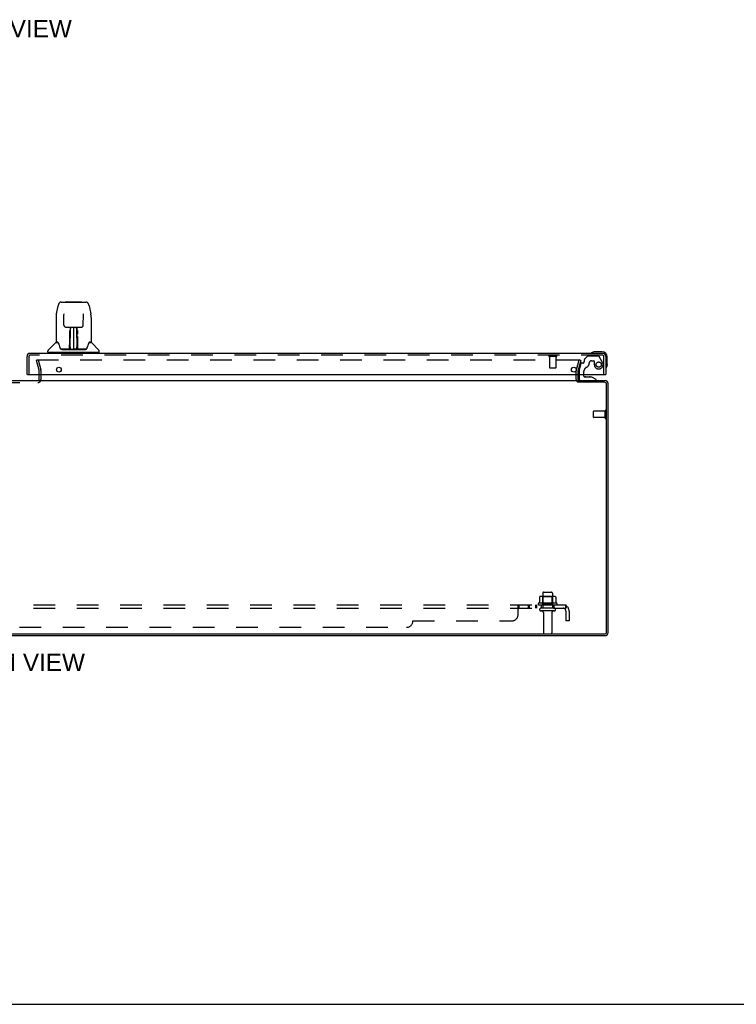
# Model space of a CAD drawing. Header units: inches. Extents: x 0 to 155, y 0 to 100.
# Tile 3 of 21: x 49 to 77, y 0 to 39. Entities that reach past the tile are written whole.
import ezdxf

# ---------------------------------------------------------------- set-up
doc = ezdxf.new("R2010")
doc.units = ezdxf.units.IN
doc.header["$LTSCALE"] = 8.5
doc.header["$MEASUREMENT"] = 0
doc.linetypes.add('HIDDEN', pattern=[0.2, 0.1, -0.1])
doc.layers.get('0').update_dxf_attribs({"linetype": 'CONTINUOUS'})
for name, color, linetype in [('DEFAULT_2', 8, 'HIDDEN'), ('DIMENSIONS', 7, 'CONTINUOUS'), ('DOOR_ASSEMBLY_RIGHT', 7, 'CONTINUOUS'), ('SUBPANEL', 7, 'CONTINUOUS')]:
    doc.layers.add(name, color=color, linetype=linetype)
doc.styles.get("Standard").update_dxf_attribs({"font": 'arial.ttf'})

msp = doc.modelspace()

# ---------------------------------------------------------------- linework, layer by layer
at = {"color": 3, "linetype": 'Continuous'}
for p, q in [((25.447, 24.462), (71.043, 24.462)), ((49.92, 24.504), (49.92, 24.705)), ((72.102, 24.399), (71.068, 24.399)), ((71.07, 24.504), (71.07, 24.705)), ((71.07, 24.462), (72.128, 24.462)), ((72.245, 14.579), (72.245, 24.345)), ((72.182, 14.605), (72.182, 24.319)), ((24.362, 14.462), (72.128, 14.462)), ((24.388, 14.525), (72.102, 14.525))]:
    msp.add_line(p, q, dxfattribs=at)
at = {"color": 7, "linetype": 'Continuous'}
for p, q in [((70.995, 24.504), (70.995, 24.705)), ((71.07, 24.399), (71.07, 24.462)), ((0, 0), (154.545, 0))]:
    msp.add_line(p, q, dxfattribs=at)
at = {"color": 3, "linetype": 'Continuous'}
for centre, radius, start, end in [((49.878, 24.504), 0.042, 270, 360), ((71.112, 24.504), 0.042, 180, 270), ((72.102, 24.319), 0.08, 0, 90), ((72.128, 24.345), 0.117, 0, 90), ((72.102, 14.605), 0.08, 270, 360), ((72.128, 14.579), 0.117, 270, 360)]:
    msp.add_arc(centre, radius, start, end, dxfattribs=at)
at = {"color": 7, "linetype": 'Continuous'}
msp.add_arc((71.112, 24.504), 0.117, 180, 197.6885, dxfattribs=at)
at = {"layer": 'DEFAULT_2', "color": 8, "linetype": 'HIDDEN'}
for p, q in [((49.815, 25.255), (49.888, 25.275)), ((49.919, 24.869), (49.815, 25.255)), ((49.838, 25.275), (71.076, 25.275)), ((49.862, 25.275), (50.35, 25.275)), ((49.888, 25.275), (49.991, 24.888)), ((70.998, 24.888), (71.102, 25.275)), ((71.174, 25.255), (71.071, 24.869)), ((71.174, 25.255), (71.102, 25.275)), ((49.92, 24.705), (49.92, 24.863)), ((49.995, 24.863), (49.995, 24.504)), ((70.995, 24.705), (70.995, 24.863)), ((71.07, 24.705), (71.07, 24.863)), ((46.612, 24.387), (49.878, 24.387)), ((71.67, 23.023), (71.67, 23.251)), ((72.127, 23.261), (71.68, 23.261)), ((72.127, 22.995), (72.127, 23.279)), ((72.17, 22.995), (72.17, 23.279)), ((72.127, 23.013), (71.68, 23.013)), ((69.551, 15.977), (69.551, 15.759)), ((70.125, 15.998), (69.614, 15.998)), ((69.686, 15.978), (69.666, 15.998)), ((69.682, 16.132), (69.682, 15.537)), ((70.053, 15.978), (69.686, 15.978)), ((69.686, 15.682), (69.686, 15.978)), ((69.712, 16.162), (70.027, 16.162)), ((70.053, 15.978), (70.073, 15.998)), ((70.053, 15.682), (70.053, 15.978)), ((70.057, 16.132), (70.057, 15.537)), ((70.189, 15.977), (70.189, 15.759)), ((70.226, 15.732), (69.514, 15.732)), ((69.536, 15.662), (70.204, 15.662)), ((70.127, 15.537), (69.612, 15.537)), ((69.686, 15.682), (69.666, 15.662)), ((70.053, 15.682), (69.686, 15.682)), ((70.053, 15.682), (70.073, 15.662)), ((70.127, 15.427), (69.612, 15.427)), ((69.705, 15.364), (69.705, 14.567)), ((70.035, 15.364), (70.035, 14.567)), ((69.735, 14.537), (70.005, 14.537))]:
    msp.add_line(p, q, dxfattribs=at)
for points in [[(49.838, 25.275), (49.836, 25.275), (49.834, 25.274), (49.833, 25.274), (49.831, 25.273), (49.83, 25.272), (49.828, 25.271), (49.827, 25.27), (49.826, 25.269), (49.825, 25.268), (49.824, 25.266), (49.824, 25.265), (49.823, 25.263), (49.823, 25.261), (49.823, 25.26)], [(49.823, 25.26), (49.823, 25.26), (49.823, 25.258), (49.823, 25.257)], [(71.089, 25.268), (71.088, 25.269), (71.087, 25.27), (71.086, 25.271), (71.084, 25.272), (71.083, 25.273), (71.081, 25.274), (71.08, 25.274), (71.078, 25.275), (71.076, 25.275)], [(71.089, 25.268), (71.09, 25.266), (71.091, 25.265), (71.091, 25.263), (71.091, 25.261), (71.091, 25.26)], [(71.091, 25.26), (71.091, 25.26), (71.091, 25.258), (71.091, 25.257)], [(69.557, 15.986), (69.555, 15.985), (69.554, 15.984), (69.553, 15.983), (69.552, 15.981), (69.551, 15.98), (69.551, 15.978), (69.551, 15.977)], [(70.183, 15.986), (70.184, 15.985), (70.185, 15.984), (70.187, 15.983), (70.187, 15.981), (70.188, 15.98), (70.188, 15.978), (70.189, 15.977)], [(69.551, 15.758), (69.551, 15.757), (69.55, 15.756), (69.55, 15.755), (69.55, 15.754), (69.549, 15.754), (69.549, 15.753), (69.549, 15.752), (69.548, 15.752), (69.548, 15.752), (69.548, 15.751), (69.547, 15.751), (69.547, 15.751), (69.547, 15.751), (69.547, 15.75), (69.546, 15.75), (69.546, 15.75), (69.546, 15.75), (69.545, 15.75)], [(70.194, 15.75), (70.194, 15.75), (70.193, 15.75), (70.193, 15.75), (70.193, 15.75), (70.192, 15.751), (70.192, 15.751), (70.192, 15.751), (70.192, 15.751), (70.191, 15.752), (70.191, 15.752), (70.191, 15.752), (70.19, 15.753), (70.19, 15.754), (70.189, 15.754), (70.189, 15.755), (70.189, 15.756), (70.189, 15.757), (70.189, 15.758)]]:
    msp.add_lwpolyline(points, dxfattribs=at)
for centre, radius, start, end in [((49.895, 24.863), 0.025, 0, 15), ((49.895, 24.863), 0.1, 0, 15), ((71.095, 24.863), 0.1, 165, 180), ((71.095, 24.863), 0.025, 165, 180), ((49.878, 24.504), 0.117, 270, 360), ((71.112, 24.504), 0.117, 197.6885, 236.9002), ((71.68, 23.251), 0.01, 90, 180), ((72.148, 23.279), 0.0215, 360, 180), ((71.68, 23.023), 0.01, 180, 270), ((72.148, 22.995), 0.0215, 180, 0), ((69.614, 15.857), 0.141, 90, 113.95), ((69.712, 16.132), 0.03, 90, 180), ((70.027, 16.132), 0.03, 0, 90), ((70.125, 15.857), 0.141, 66.05, 90), ((69.536, 15.7), 0.0384, 124.4497, 270), ((69.87, 15.132), 0.698, 117.6814, 120.6631), ((69.612, 15.482), 0.055, 90, 270), ((70.127, 15.482), 0.055, 270, 90), ((69.87, 15.132), 0.698, 59.3369, 62.3186), ((70.204, 15.7), 0.0384, 270, 55.5503), ((69.642, 15.364), 0.0625, 0, 90), ((70.097, 15.364), 0.0625, 90, 180), ((69.735, 14.567), 0.03, 180, 270), ((70.005, 14.567), 0.03, 270, 360)]:
    msp.add_arc(centre, radius, start, end, dxfattribs=at)
at = {"layer": 'DOOR_ASSEMBLY_RIGHT', "color": 7, "linetype": 'Continuous'}
for p, q in [((50.79, 27.546), (51.76, 27.546)), ((50.982, 27.553), (51.568, 27.553)), ((50.601, 27.086), (50.666, 27.391)), ((50.666, 27.391), (50.666, 27.391)), ((50.887, 27.081), (50.887, 27.077)), ((50.887, 27.077), (50.888, 27.073)), ((50.888, 27.073), (50.888, 27.067)), ((50.888, 27.067), (50.888, 27.06)), ((50.888, 27.06), (50.888, 27.052)), ((50.895, 26.639), (50.888, 27.052)), ((51.655, 26.639), (51.662, 27.059)), ((51.662, 27.059), (51.663, 27.065)), ((51.663, 27.071), (51.663, 27.076)), ((51.663, 27.065), (51.663, 27.071)), ((51.884, 27.391), (51.949, 27.086)), ((50.586, 26.942), (50.586, 25.979)), ((50.586, 26.942), (50.586, 26.942)), ((51.964, 26.942), (51.964, 25.979)), ((50.975, 26.561), (51.036, 26.561)), ((51.076, 26.562), (51.474, 26.562)), ((51.135, 26.562), (51.132, 26.208)), ((51.132, 26.208), (51.133, 26.303)), ((51.148, 26.324), (51.133, 26.324)), ((51.133, 26.319), (51.148, 26.319)), ((51.138, 25.703), (51.153, 26.562)), ((51.161, 26.558), (51.16, 26.509)), ((51.161, 26.562), (51.161, 26.558)), ((51.275, 26.562), (51.275, 25.691)), ((51.39, 26.509), (51.389, 26.562)), ((51.413, 25.703), (51.398, 26.562)), ((51.417, 26.324), (51.402, 26.324)), ((51.402, 26.319), (51.417, 26.319)), ((51.418, 26.208), (51.415, 26.562)), ((51.515, 26.561), (51.575, 26.561)), ((50.578, 25.954), (50.283, 25.66)), ((50.655, 25.971), (50.594, 25.971)), ((50.598, 25.963), (50.66, 25.963)), ((50.658, 25.967), (50.658, 25.967)), ((51.121, 25.715), (51.124, 26.036)), ((51.131, 26.01), (51.124, 26.01)), ((51.128, 25.715), (51.131, 26.01)), ((51.132, 26.208), (51.132, 26.187)), ((51.132, 26.187), (51.132, 26.179)), ((51.132, 26.179), (51.134, 26.179)), ((51.134, 26.179), (51.133, 26.103)), ((51.133, 26.103), (51.133, 26.103)), ((51.133, 26.092), (51.133, 26.103)), ((51.136, 26.095), (51.133, 26.095)), ((51.133, 26.093), (51.141, 26.093)), ((51.133, 26.087), (51.133, 26.092)), ((51.133, 26.085), (51.133, 26.087)), ((51.133, 26.084), (51.133, 26.085)), ((51.133, 26.085), (51.133, 26.085)), ((51.133, 26.084), (51.133, 26.084)), ((51.133, 25.848), (51.133, 26.083)), ((51.409, 26.093), (51.417, 26.093)), ((51.417, 26.095), (51.415, 26.095)), ((51.416, 26.179), (51.417, 26.103)), ((51.417, 26.103), (51.417, 26.101)), ((51.417, 26.101), (51.417, 26.09)), ((51.417, 26.09), (51.417, 26.087)), ((51.417, 26.087), (51.417, 26.085)), ((51.417, 25.848), (51.417, 26.083)), ((51.418, 26.187), (51.418, 26.208)), ((51.418, 26.179), (51.418, 26.187)), ((51.419, 26.184), (51.419, 26.198)), ((51.419, 26.16), (51.419, 26.184)), ((51.888, 25.96), (51.892, 25.967)), ((51.89, 25.963), (51.952, 25.963)), ((51.892, 25.967), (51.892, 25.967)), ((51.896, 25.971), (51.896, 25.971)), ((51.956, 25.971), (51.896, 25.971)), ((51.973, 25.954), (52.268, 25.66)), ((50.271, 25.577), (50.271, 25.632)), ((52.271, 25.569), (50.279, 25.569)), ((50.33, 25.569), (50.33, 25.53)), ((50.737, 25.759), (50.737, 25.759)), ((51.122, 25.695), (50.789, 25.695)), ((50.811, 25.687), (51.74, 25.687)), ((51.124, 25.695), (51.122, 25.695)), ((51.127, 25.697), (51.127, 25.695)), ((51.131, 25.733), (51.132, 25.756)), ((51.131, 25.727), (51.131, 25.733)), ((51.131, 25.727), (51.131, 25.703)), ((51.131, 25.717), (51.131, 25.727)), ((51.131, 25.71), (51.131, 25.717)), ((51.131, 25.708), (51.131, 25.71)), ((51.131, 25.707), (51.131, 25.708)), ((51.131, 25.706), (51.131, 25.707)), ((51.131, 25.705), (51.131, 25.706)), ((51.132, 25.756), (51.133, 25.848)), ((51.137, 25.692), (51.141, 25.689)), ((51.147, 25.77), (51.139, 25.77)), ((51.141, 25.695), (51.14, 25.695)), ((51.147, 25.77), (51.146, 25.694)), ((51.146, 25.694), (51.275, 25.691)), ((51.404, 25.694), (51.275, 25.691)), ((51.404, 25.694), (51.403, 25.77)), ((51.412, 25.77), (51.403, 25.77)), ((51.411, 25.695), (51.409, 25.695)), ((51.411, 25.69), (51.413, 25.692)), ((51.417, 25.848), (51.419, 25.756)), ((51.419, 25.756), (51.419, 25.753)), ((51.419, 25.753), (51.419, 25.731)), ((51.419, 25.731), (51.419, 25.716)), ((51.419, 25.703), (51.419, 25.727)), ((51.419, 25.716), (51.419, 25.714)), ((51.419, 25.714), (51.42, 25.711)), ((51.419, 25.703), (51.419, 25.701)), ((51.42, 25.711), (51.42, 25.709)), ((51.42, 25.709), (51.42, 25.707)), ((51.42, 25.707), (51.42, 25.706)), ((51.42, 25.706), (51.42, 25.705)), ((51.42, 25.705), (51.42, 25.705)), ((51.423, 25.695), (51.423, 25.697)), ((51.423, 25.697), (51.424, 25.697)), ((51.425, 25.69), (51.425, 25.691)), ((51.761, 25.695), (51.428, 25.695)), ((52.22, 25.569), (52.22, 25.53)), ((52.279, 25.577), (52.279, 25.632)), ((71.592, 25.545), (71.588, 25.544)), ((72.01, 25.59), (71.721, 25.59)), ((72.21, 25.101), (72.21, 25.39)), ((72.164, 24.965), (72.164, 24.965)), ((72.21, 25.101), (72.207, 25.063)), ((49.47, 24.705), (49.45, 24.705)), ((71.107, 24.705), (71.107, 24.541)), ((71.292, 24.631), (71.292, 24.705)), ((71.6, 24.6), (71.323, 24.6)), ((71.372, 24.616), (71.371, 24.616)), ((71.372, 24.616), (71.512, 24.616)), ((71.513, 24.616), (71.512, 24.616)), ((71.776, 24.501), (71.6, 24.6)), ((71.776, 24.462), (71.776, 24.501)), ((72.13, 24.705), (72.15, 24.705))]:
    msp.add_line(p, q, dxfattribs=at)
at = {"layer": 'DOOR_ASSEMBLY_RIGHT', "color": 3, "linetype": 'Continuous'}
for p, q in [((72.033, 25.53), (49.567, 25.53)), ((49.45, 24.705), (49.45, 25.413)), ((72.15, 25.413), (72.15, 24.705)), ((49.47, 24.705), (72.13, 24.705))]:
    msp.add_line(p, q, dxfattribs=at)
at = {"layer": 'DOOR_ASSEMBLY_RIGHT', "color": 8, "linetype": 'HIDDEN'}
for p, q in [((49.525, 25.413), (49.525, 24.705)), ((72.033, 25.455), (49.567, 25.455)), ((70.217, 25.412), (69.933, 25.412)), ((69.951, 25.412), (69.951, 24.965)), ((70.199, 25.412), (70.199, 24.965)), ((71.176, 25.128), (71.107, 24.872)), ((71.25, 25.151), (71.206, 25.151)), ((71.309, 25.288), (71.309, 25.21)), ((71.43, 25.417), (71.315, 25.302)), ((71.864, 25.426), (71.451, 25.426)), ((71.593, 25.241), (71.687, 25.241)), ((71.703, 25.225), (71.703, 25.092)), ((72.024, 25.178), (71.89, 25.411)), ((72.075, 24.705), (72.075, 25.413)), ((70.189, 24.955), (69.961, 24.955)), ((71.107, 24.872), (71.107, 24.705)), ((71.292, 24.705), (71.292, 24.815)), ((71.186, 24.462), (71.776, 24.462))]:
    msp.add_line(p, q, dxfattribs=at)
at = {"layer": 'DOOR_ASSEMBLY_RIGHT', "color": 7, "linetype": 'Continuous'}
for points in [[(50.79, 27.546), (50.787, 27.546), (50.774, 27.544), (50.761, 27.541), (50.748, 27.536), (50.737, 27.529), (50.727, 27.521), (50.718, 27.512), (50.71, 27.502), (50.702, 27.492), (50.696, 27.48), (50.69, 27.468), (50.684, 27.454), (50.679, 27.439), (50.674, 27.423), (50.669, 27.404), (50.666, 27.391)], [(51.884, 27.391), (51.881, 27.404), (51.876, 27.423), (51.871, 27.44), (51.866, 27.455), (51.86, 27.468), (51.854, 27.481), (51.848, 27.492), (51.84, 27.503), (51.832, 27.513), (51.823, 27.521), (51.813, 27.529), (51.801, 27.536), (51.789, 27.541), (51.776, 27.544), (51.762, 27.546), (51.76, 27.546)], [(50.601, 27.086), (50.596, 27.055), (50.59, 27.015), (50.587, 26.976), (50.586, 26.942)], [(50.887, 27.085), (50.887, 27.085), (50.887, 27.085), (50.887, 27.084), (50.887, 27.084), (50.887, 27.083), (50.887, 27.081)], [(51.663, 27.076), (51.663, 27.08), (51.663, 27.081), (51.663, 27.083), (51.663, 27.084), (51.663, 27.085), (51.663, 27.085)], [(51.964, 26.942), (51.963, 26.976), (51.96, 27.016), (51.955, 27.056), (51.949, 27.086)], [(50.895, 26.639), (50.896, 26.632), (50.898, 26.622), (50.901, 26.611), (50.906, 26.601), (50.912, 26.592), (50.92, 26.583), (50.929, 26.576), (50.938, 26.57), (50.948, 26.566), (50.959, 26.563), (50.97, 26.562), (50.974, 26.561)], [(51.036, 26.561), (51.045, 26.562), (51.056, 26.562), (51.067, 26.562), (51.076, 26.562)], [(51.133, 26.428), (51.133, 26.426), (51.132, 26.425), (51.131, 26.424), (51.129, 26.423), (51.127, 26.422), (51.125, 26.422)], [(51.125, 26.283), (51.125, 26.302), (51.125, 26.321), (51.125, 26.34), (51.125, 26.358), (51.125, 26.376), (51.125, 26.392), (51.125, 26.408), (51.125, 26.422)], [(51.133, 26.428), (51.133, 26.413), (51.133, 26.397), (51.133, 26.38), (51.133, 26.361), (51.133, 26.342), (51.133, 26.323), (51.133, 26.303)], [(51.419, 26.208), (51.418, 26.303), (51.418, 26.323), (51.417, 26.342), (51.417, 26.361), (51.417, 26.38), (51.417, 26.397), (51.417, 26.413), (51.417, 26.428)], [(51.425, 26.422), (51.425, 26.408), (51.425, 26.392), (51.425, 26.376), (51.425, 26.358), (51.425, 26.34), (51.425, 26.321), (51.426, 26.302), (51.426, 26.283)], [(51.474, 26.562), (51.483, 26.562), (51.494, 26.562), (51.505, 26.562), (51.514, 26.561)], [(51.576, 26.561), (51.582, 26.562), (51.593, 26.563), (51.603, 26.566), (51.614, 26.571), (51.623, 26.577), (51.632, 26.584), (51.639, 26.593), (51.645, 26.602), (51.65, 26.612), (51.653, 26.623), (51.655, 26.634), (51.655, 26.639)], [(50.654, 25.971), (50.654, 25.971), (50.654, 25.971), (50.654, 25.971)], [(50.654, 25.971), (50.655, 25.971), (50.656, 25.97), (50.657, 25.969), (50.657, 25.968)], [(50.657, 25.968), (50.657, 25.969), (50.656, 25.97), (50.656, 25.97), (50.656, 25.971), (50.656, 25.971)], [(50.657, 25.968), (50.657, 25.968), (50.658, 25.967)], [(50.663, 25.963), (50.662, 25.964), (50.66, 25.965), (50.659, 25.966), (50.658, 25.967), (50.657, 25.968)], [(50.658, 25.967), (50.662, 25.96), (50.676, 25.932), (50.691, 25.896), (50.706, 25.854), (50.722, 25.806), (50.737, 25.759)], [(51.124, 26.036), (51.124, 26.062), (51.124, 26.087), (51.124, 26.112), (51.124, 26.134), (51.124, 26.156), (51.124, 26.175), (51.124, 26.192)], [(51.132, 26.187), (51.133, 26.187), (51.134, 26.183), (51.134, 26.18)], [(51.133, 26.084), (51.133, 26.084), (51.133, 26.084)], [(51.416, 26.179), (51.417, 26.183), (51.418, 26.187)], [(51.417, 26.085), (51.417, 26.084), (51.417, 26.084), (51.417, 26.084)], [(51.419, 26.064), (51.419, 26.09), (51.419, 26.115), (51.419, 26.139), (51.419, 26.16)], [(51.422, 25.715), (51.419, 26.037), (51.419, 26.064)], [(51.426, 26.192), (51.426, 26.175), (51.426, 26.156), (51.426, 26.134), (51.426, 26.112), (51.426, 26.087), (51.426, 26.062), (51.427, 26.036), (51.429, 25.715)], [(51.814, 25.759), (51.828, 25.805), (51.844, 25.852), (51.859, 25.895), (51.874, 25.931), (51.888, 25.96)], [(51.893, 25.968), (51.892, 25.967), (51.891, 25.966), (51.89, 25.965), (51.889, 25.964), (51.887, 25.963)], [(51.892, 25.967), (51.893, 25.968), (51.893, 25.968)], [(51.893, 25.968), (51.894, 25.969), (51.895, 25.97), (51.895, 25.971), (51.896, 25.971)], [(51.894, 25.971), (51.895, 25.971), (51.894, 25.97), (51.894, 25.97), (51.894, 25.969), (51.893, 25.968)], [(50.737, 25.759), (50.739, 25.75), (50.744, 25.738), (50.749, 25.727), (50.754, 25.718), (50.759, 25.711)], [(50.759, 25.711), (50.765, 25.705), (50.772, 25.7), (50.779, 25.697), (50.787, 25.695), (50.789, 25.695)], [(51.12, 25.695), (51.122, 25.696), (51.124, 25.696), (51.126, 25.698), (51.127, 25.699), (51.128, 25.701), (51.128, 25.703)], [(51.124, 25.692), (51.123, 25.692), (51.123, 25.692), (51.122, 25.692), (51.122, 25.691), (51.121, 25.691), (51.12, 25.69)], [(51.13, 25.703), (51.13, 25.701), (51.129, 25.699), (51.128, 25.698), (51.126, 25.696), (51.124, 25.696), (51.124, 25.695)], [(51.124, 25.695), (51.125, 25.696), (51.126, 25.696), (51.127, 25.697)], [(51.125, 25.691), (51.125, 25.692), (51.125, 25.692), (51.124, 25.692), (51.124, 25.692), (51.124, 25.692), (51.124, 25.692)], [(51.127, 25.697), (51.128, 25.698), (51.129, 25.699), (51.129, 25.7), (51.13, 25.701), (51.13, 25.701), (51.13, 25.702), (51.13, 25.702), (51.13, 25.702), (51.13, 25.703), (51.13, 25.703), (51.13, 25.703), (51.13, 25.703), (51.13, 25.704), (51.13, 25.704), (51.13, 25.704), (51.13, 25.704), (51.131, 25.705)], [(51.128, 25.696), (51.129, 25.698), (51.13, 25.699)], [(51.13, 25.699), (51.131, 25.701), (51.131, 25.703)], [(51.13, 25.699), (51.13, 25.699), (51.131, 25.697), (51.132, 25.696), (51.134, 25.695), (51.135, 25.693), (51.137, 25.692)], [(51.137, 25.696), (51.136, 25.696), (51.135, 25.697), (51.134, 25.697), (51.133, 25.698), (51.132, 25.699), (51.132, 25.7), (51.131, 25.7), (51.131, 25.701)], [(51.14, 25.695), (51.14, 25.695), (51.139, 25.695), (51.138, 25.696), (51.137, 25.696)], [(51.141, 25.689), (51.142, 25.688), (51.142, 25.687)], [(51.408, 25.687), (51.408, 25.688), (51.41, 25.689), (51.411, 25.69)], [(51.413, 25.696), (51.412, 25.695), (51.411, 25.695)], [(51.42, 25.701), (51.419, 25.7), (51.418, 25.699), (51.417, 25.698), (51.416, 25.697), (51.415, 25.697), (51.414, 25.696), (51.413, 25.696)], [(51.413, 25.692), (51.415, 25.693), (51.416, 25.694), (51.417, 25.695), (51.418, 25.696), (51.419, 25.697), (51.42, 25.698), (51.42, 25.699), (51.42, 25.699)], [(51.419, 25.701), (51.42, 25.699), (51.421, 25.698), (51.423, 25.696), (51.423, 25.696)], [(51.42, 25.705), (51.42, 25.704), (51.42, 25.704), (51.42, 25.704), (51.42, 25.703), (51.42, 25.703), (51.42, 25.703), (51.42, 25.703), (51.42, 25.702), (51.42, 25.702), (51.42, 25.702), (51.42, 25.701), (51.421, 25.7), (51.421, 25.699), (51.422, 25.698), (51.423, 25.697)], [(51.422, 25.703), (51.422, 25.701), (51.423, 25.699), (51.424, 25.698), (51.426, 25.696), (51.428, 25.696), (51.43, 25.695)], [(51.424, 25.697), (51.425, 25.696), (51.426, 25.696)], [(51.425, 25.69), (51.425, 25.689), (51.425, 25.689), (51.425, 25.689), (51.425, 25.689), (51.426, 25.689), (51.426, 25.689), (51.427, 25.689), (51.428, 25.689), (51.428, 25.689), (51.429, 25.689), (51.43, 25.69), (51.43, 25.69)], [(51.426, 25.696), (51.427, 25.695), (51.428, 25.695)], [(51.761, 25.695), (51.763, 25.695), (51.771, 25.697), (51.778, 25.7), (51.785, 25.705), (51.791, 25.711)], [(51.791, 25.711), (51.796, 25.718), (51.801, 25.727), (51.806, 25.737), (51.811, 25.75), (51.814, 25.759)], [(71.588, 25.544), (71.587, 25.544), (71.586, 25.543), (71.585, 25.543), (71.585, 25.543)], [(72.164, 24.965), (72.164, 24.967), (72.164, 24.968), (72.165, 24.972)]]:
    msp.add_lwpolyline(points, dxfattribs=at)
at = {"layer": 'DOOR_ASSEMBLY_RIGHT', "color": 8, "linetype": 'HIDDEN'}
msp.add_circle((71.875, 25.092), 0.103, dxfattribs=at)
at = {"layer": 'DOOR_ASSEMBLY_RIGHT', "color": 3, "linetype": 'Continuous'}
for centre in [(50.7, 24.893), (70.9, 24.893)]:
    msp.add_circle(centre, 0.094, dxfattribs=at)
at = {"layer": 'DOOR_ASSEMBLY_RIGHT', "color": 7, "linetype": 'Continuous'}
for centre, radius, start, end in [((50.982, 27.533), 0.0197, 90, 139.7821), ((51.568, 27.533), 0.0197, 40.2179, 90), ((50.598, 25.934), 0.0295, 90, 135), ((50.594, 25.979), 0.00787, 180, 270), ((51.135, 26.087), 0.00886, 359, 89), ((51.415, 26.087), 0.00886, 91, 181), ((51.952, 25.934), 0.0295, 45, 90), ((51.956, 25.979), 0.00787, 270, 360), ((50.311, 25.632), 0.0394, 135, 180), ((50.279, 25.577), 0.00787, 180, 270), ((51.135, 25.695), 0.00787, 182, 258.8671), ((51.146, 25.702), 0.00886, 179, 269), ((51.146, 25.702), 0.00886, 179.0026, 257.5816), ((51.404, 25.702), 0.00886, 271, 1), ((51.415, 25.695), 0.00787, 281.1329, 358), ((52.24, 25.632), 0.0394, 0, 45), ((52.271, 25.577), 0.00787, 270, 360), ((71.6, 25.542), 0.015, 120.8899, 173.6204), ((71.6, 25.545), 0.015, 186.3796, 270), ((71.721, 25.34), 0.25, 90, 120.8899), ((72.01, 25.39), 0.2, 0, 90), ((72.165, 24.98), 0.015, 180, 263.6204), ((72.162, 24.98), 0.015, 276.3796, 329.1101), ((71.96, 25.101), 0.25, 329.1101, 360), ((71.186, 24.541), 0.079, 180, 270), ((71.323, 24.631), 0.031, 180, 270), ((71.372, 24.526), 0.09, 90.672, 124.9232), ((71.512, 24.526), 0.09, 54.8123, 89.328)]:
    msp.add_arc(centre, radius, start, end, dxfattribs=at)
at = {"layer": 'DOOR_ASSEMBLY_RIGHT', "color": 3, "linetype": 'Continuous'}
for centre, start, end in [((49.567, 25.413), 90, 180), ((72.033, 25.413), 0, 90)]:
    msp.add_arc(centre, 0.117, start, end, dxfattribs=at)
at = {"layer": 'DOOR_ASSEMBLY_RIGHT', "color": 8, "linetype": 'HIDDEN'}
for centre, radius, start, end in [((49.567, 25.413), 0.042, 90, 180), ((69.933, 25.433), 0.0215, 90, 270), ((70.217, 25.433), 0.0215, 270, 90), ((71.206, 25.12), 0.031, 90, 165), ((71.25, 25.21), 0.059, 270, 360), ((71.329, 25.288), 0.02, 135, 180), ((71.318, 25.151), 0.185, 295.7418, 360), ((71.451, 25.396), 0.03, 90, 135), ((71.593, 25.151), 0.09, 90, 180), ((71.687, 25.225), 0.016, 0, 90), ((71.875, 25.092), 0.172, 180, 30), ((71.864, 25.396), 0.03, 30, 90), ((72.033, 25.413), 0.042, 0, 90), ((69.961, 24.965), 0.01, 180, 270), ((70.189, 24.965), 0.01, 270, 360), ((71.48, 24.815), 0.188, 115.7418, 180)]:
    msp.add_arc(centre, radius, start, end, dxfattribs=at)
at = {"layer": 'SUBPANEL', "color": 8, "linetype": 'HIDDEN'}
for p, q in [((25.901, 15.662), (70.588, 15.662)), ((25.901, 15.537), (70.588, 15.537)), ((68.713, 15.287), (68.713, 15.608)), ((68.738, 15.656), (68.74, 15.658)), ((68.745, 15.661), (68.746, 15.662)), ((68.748, 15.662), (68.749, 15.662)), ((68.748, 15.537), (68.749, 15.537)), ((68.749, 15.537), (68.749, 15.662)), ((69.11, 15.662), (69.11, 15.537)), ((69.149, 15.662), (69.149, 15.537)), ((69.391, 15.662), (69.391, 15.537)), ((69.43, 15.662), (69.43, 15.537)), ((69.62, 15.662), (69.62, 15.537)), ((70.12, 15.662), (70.12, 15.537)), ((70.627, 15.608), (70.548, 15.511)), ((70.588, 15.537), (70.588, 15.662)), ((70.588, 15.425), (70.588, 15.037)), ((70.713, 15.425), (70.713, 15.037)), ((32.151, 14.787), (64.338, 14.787)), ((64.588, 15.037), (68.463, 15.037)), ((70.713, 15.037), (70.588, 15.037))]:
    msp.add_line(p, q, dxfattribs=at)
for points in [[(68.713, 15.608), (68.715, 15.61), (68.716, 15.612), (68.718, 15.614), (68.719, 15.617), (68.721, 15.62), (68.722, 15.623)], [(68.713, 15.511), (68.715, 15.511), (68.717, 15.511), (68.718, 15.511), (68.72, 15.511), (68.721, 15.511), (68.722, 15.512), (68.724, 15.513), (68.725, 15.514), (68.727, 15.515), (68.728, 15.516), (68.729, 15.517), (68.731, 15.519), (68.732, 15.521), (68.733, 15.522)], [(68.713, 15.511), (68.715, 15.511), (68.717, 15.511), (68.718, 15.511), (68.72, 15.511)], [(68.716, 15.612), (68.718, 15.614), (68.719, 15.617), (68.721, 15.62), (68.722, 15.623), (68.723, 15.626), (68.728, 15.636)], [(68.724, 15.513), (68.725, 15.514), (68.727, 15.515), (68.728, 15.516)], [(68.728, 15.636), (68.729, 15.64), (68.73, 15.643)], [(68.729, 15.517), (68.731, 15.519), (68.732, 15.521), (68.733, 15.522), (68.734, 15.524), (68.736, 15.526), (68.737, 15.528), (68.738, 15.529), (68.739, 15.531), (68.741, 15.533)], [(68.73, 15.643), (68.732, 15.646), (68.733, 15.648), (68.735, 15.651)], [(68.733, 15.648), (68.735, 15.651), (68.736, 15.654), (68.738, 15.656), (68.74, 15.658), (68.742, 15.659), (68.743, 15.66), (68.745, 15.661), (68.746, 15.662), (68.748, 15.662), (68.749, 15.662)], [(68.737, 15.528), (68.738, 15.529), (68.739, 15.531), (68.741, 15.533), (68.742, 15.534), (68.744, 15.535), (68.745, 15.536), (68.746, 15.537), (68.748, 15.537), (68.749, 15.537)], [(68.742, 15.534), (68.744, 15.535), (68.745, 15.536)], [(70.548, 15.511), (70.548, 15.511), (70.549, 15.511), (70.55, 15.511), (70.55, 15.511), (70.551, 15.511), (70.552, 15.512), (70.554, 15.513), (70.555, 15.514), (70.556, 15.515), (70.558, 15.516), (70.559, 15.517), (70.561, 15.519), (70.565, 15.522)], [(70.565, 15.522), (70.567, 15.524), (70.569, 15.526), (70.571, 15.528), (70.573, 15.529), (70.575, 15.531), (70.577, 15.533), (70.579, 15.534), (70.582, 15.535), (70.583, 15.536), (70.585, 15.537), (70.587, 15.537), (70.588, 15.537)], [(70.566, 15.533), (70.565, 15.533), (70.565, 15.533), (70.565, 15.533), (70.565, 15.533), (70.566, 15.533), (70.566, 15.533), (70.566, 15.534), (70.566, 15.534), (70.566, 15.534), (70.567, 15.535), (70.567, 15.535), (70.567, 15.535), (70.568, 15.536), (70.568, 15.536), (70.568, 15.537)], [(70.589, 15.597), (70.589, 15.597), (70.589, 15.597), (70.588, 15.597), (70.588, 15.596), (70.588, 15.596), (70.588, 15.596), (70.588, 15.595), (70.588, 15.595), (70.588, 15.594), (70.588, 15.594), (70.588, 15.593), (70.588, 15.593), (70.588, 15.592), (70.588, 15.592), (70.588, 15.591), (70.588, 15.591), (70.587, 15.59), (70.587, 15.589), (70.587, 15.589), (70.587, 15.588), (70.587, 15.587), (70.587, 15.587), (70.587, 15.586), (70.586, 15.585), (70.586, 15.585), (70.586, 15.584), (70.586, 15.583), (70.586, 15.583), (70.586, 15.582), (70.585, 15.581), (70.585, 15.58), (70.585, 15.58), (70.585, 15.579), (70.585, 15.578), (70.584, 15.577), (70.584, 15.577), (70.584, 15.576), (70.584, 15.575), (70.583, 15.574), (70.583, 15.573), (70.583, 15.573), (70.583, 15.572), (70.582, 15.571), (70.582, 15.57), (70.582, 15.569), (70.582, 15.568), (70.581, 15.567), (70.581, 15.566), (70.581, 15.566), (70.58, 15.565), (70.58, 15.564), (70.58, 15.563), (70.579, 15.562), (70.579, 15.561), (70.579, 15.56), (70.578, 15.559), (70.578, 15.558), (70.578, 15.557), (70.577, 15.557), (70.577, 15.556), (70.576, 15.555), (70.576, 15.554), (70.576, 15.553), (70.575, 15.552), (70.575, 15.552), (70.575, 15.551), (70.574, 15.55), (70.574, 15.549), (70.574, 15.548), (70.573, 15.548), (70.573, 15.547), (70.573, 15.546), (70.572, 15.545), (70.572, 15.545), (70.572, 15.544), (70.571, 15.543), (70.571, 15.543), (70.571, 15.542), (70.57, 15.541), (70.57, 15.541), (70.57, 15.54), (70.569, 15.54), (70.569, 15.539), (70.569, 15.538), (70.568, 15.538), (70.568, 15.537), (70.568, 15.537), (70.567, 15.536), (70.567, 15.536), (70.567, 15.535), (70.566, 15.535), (70.566, 15.534), (70.566, 15.534), (70.566, 15.533), (70.566, 15.533)], [(70.609, 15.64), (70.607, 15.643), (70.606, 15.646), (70.604, 15.648), (70.603, 15.651), (70.601, 15.654), (70.599, 15.656), (70.598, 15.658), (70.596, 15.659), (70.594, 15.66), (70.593, 15.661), (70.591, 15.662), (70.59, 15.662), (70.588, 15.662)], [(70.588, 15.593), (70.588, 15.594), (70.588, 15.594), (70.588, 15.595), (70.588, 15.595), (70.588, 15.596), (70.588, 15.596), (70.588, 15.596), (70.589, 15.597), (70.589, 15.597), (70.589, 15.597)], [(70.627, 15.608), (70.625, 15.61), (70.623, 15.612), (70.621, 15.614), (70.619, 15.617), (70.618, 15.62), (70.616, 15.623), (70.614, 15.626), (70.613, 15.63), (70.611, 15.633), (70.609, 15.64)]]:
    msp.add_lwpolyline(points, dxfattribs=at)
for centre, radius, start, end in [((70.476, 15.425), 0.237, 0, 90), ((70.476, 15.425), 0.112, 0, 90), ((68.463, 15.287), 0.25, 270, 360), ((64.338, 15.037), 0.25, 270, 360)]:
    msp.add_arc(centre, radius, start, end, dxfattribs=at)

# ---------------------------------------------------------------- texts
at = {"layer": 'DIMENSIONS', "color": 2, "linetype": 'Continuous', "attachment_point": 2, "line_spacing_factor": 0.9}
for s, insert, char_height, width in [('FRONT VIEW', (48.217, 38.607), 0.6818, 5.96654), ('BOTTOM VIEW', (48.335, 13.755), 0.68182, 6.75735)]:
    msp.add_mtext(s, dxfattribs=dict(at, insert=insert, char_height=char_height, width=width))

doc.saveas('drawing.dxf')
